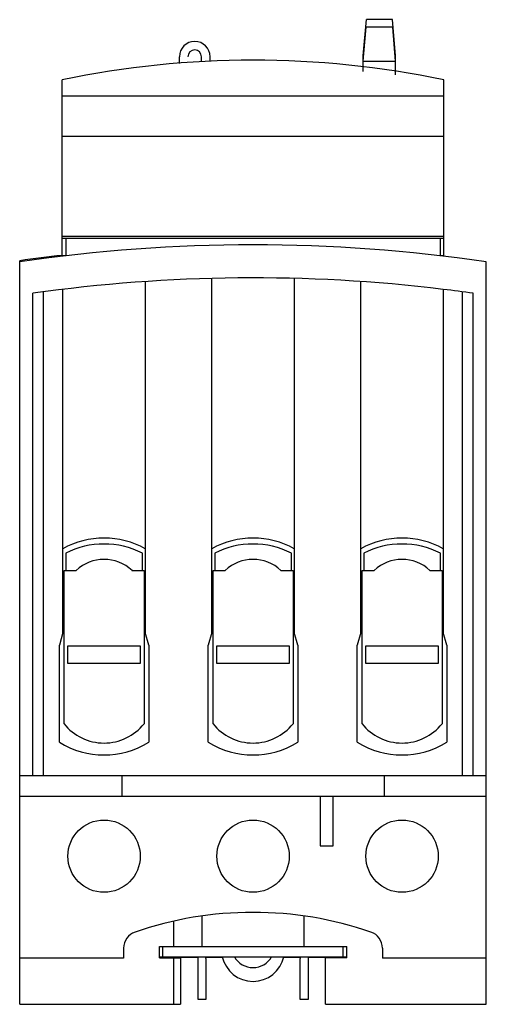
# Model space of a CAD drawing. Header units: millimetres. Extents: x 22 to 77, y 11 to 127.
import ezdxf

# ---------------------------------------------------------------- set-up
doc = ezdxf.new("R2010")
doc.units = ezdxf.units.MM
doc.header["$LTSCALE"] = 8.935872
doc.layers.add('00_COMPONENTS_1', color=7, linetype='CONTINUOUS')

msp = doc.modelspace()

# ---------------------------------------------------------------- linework, layer by layer
at = {"layer": '00_COMPONENTS_1', "color": 7, "linetype": 'Continuous'}
for p, q in [((62.76, 122.5), (63.12, 126.77)), ((66.19, 126.77), (63.12, 126.77)), ((66.56, 122.5), (66.19, 126.77)), ((62.76, 121.89), (63.1, 125.88)), ((66.22, 125.88), (63.1, 125.88)), ((66.56, 121.9), (66.22, 125.88)), ((41.16, 121.6), (41.16, 122.41)), ((43.76, 121.83), (43.76, 122.41)), ((44.76, 121.85), (44.76, 122.41)), ((62.76, 120.67), (62.76, 122.5)), ((62.81, 122.46), (62.76, 122.46)), ((66.56, 121.86), (62.76, 121.86)), ((66.56, 122.46), (66.51, 122.46)), ((66.56, 120.27), (66.56, 122.5)), ((27.41, 99.05), (27.41, 119.69)), ((72.21, 99.05), (72.21, 119.69)), ((27.41, 117.81), (72.21, 117.81)), ((27.41, 113.08), (72.21, 113.08)), ((27.41, 101.31), (72.21, 101.31)), ((27.41, 101.09), (72.21, 101.09)), ((27.81, 101.09), (27.81, 99.09)), ((71.81, 99.09), (71.81, 101.09)), ((22.41, 10.99), (22.41, 98.42)), ((27.41, 99.05), (27.81, 99.09)), ((71.81, 99.09), (72.21, 99.05)), ((77.21, 10.99), (77.21, 98.3)), ((44.96, 54.71), (44.96, 96.35)), ((54.66, 96.35), (54.66, 54.71)), ((27.46, 54.71), (27.46, 95.06)), ((37.16, 95.98), (37.16, 54.71)), ((62.46, 54.71), (62.46, 95.98)), ((72.16, 95.06), (72.16, 54.71)), ((23.95, 37.91), (23.95, 94.6)), ((25.21, 37.91), (25.21, 94.77)), ((74.41, 37.91), (74.41, 94.77)), ((75.67, 37.91), (75.67, 94.6)), ((27.81, 64.04), (27.81, 62.01)), ((36.81, 62.01), (36.81, 64.04)), ((45.31, 64.04), (45.31, 62.01)), ((54.31, 62.01), (54.31, 64.04)), ((62.81, 64.04), (62.81, 62.01)), ((71.81, 62.01), (71.81, 64.04)), ((27.61, 43.98), (27.61, 62.01)), ((27.61, 62.01), (29.02, 62.01)), ((35.59, 62.01), (37.01, 62.01)), ((37.01, 62.01), (37.01, 43.98)), ((45.11, 43.98), (45.11, 62.01)), ((45.11, 62.01), (46.52, 62.01)), ((53.09, 62.01), (54.51, 62.01)), ((54.51, 62.01), (54.51, 43.98)), ((62.61, 62.01), (64.02, 62.01)), ((62.61, 43.98), (62.61, 62.01)), ((70.59, 62.01), (72.01, 62.01)), ((72.01, 62.01), (72.01, 43.98)), ((27.46, 54.71), (27.06, 53.22)), ((37.56, 53.22), (37.16, 54.71)), ((44.96, 54.71), (44.56, 53.22)), ((55.06, 53.22), (54.66, 54.71)), ((62.46, 54.71), (62.06, 53.22)), ((72.56, 53.22), (72.16, 54.71)), ((27.06, 41.8), (27.06, 53.22)), ((28.01, 53.11), (28.01, 51.11)), ((36.61, 53.11), (28.01, 53.11)), ((36.61, 51.11), (36.61, 53.11)), ((37.56, 53.22), (37.56, 41.8)), ((44.56, 41.8), (44.56, 53.22)), ((54.11, 53.11), (45.51, 53.11)), ((45.51, 53.11), (45.51, 51.11)), ((54.11, 51.11), (54.11, 53.11)), ((55.06, 53.22), (55.06, 41.8)), ((62.06, 41.8), (62.06, 53.22)), ((71.61, 53.11), (63.01, 53.11)), ((63.01, 53.11), (63.01, 51.11)), ((71.61, 51.11), (71.61, 53.11)), ((72.56, 53.22), (72.56, 41.8)), ((28.01, 51.11), (36.61, 51.11)), ((45.51, 51.11), (54.11, 51.11)), ((63.01, 51.11), (71.61, 51.11)), ((22.41, 37.91), (77.21, 37.91)), ((34.41, 37.91), (34.41, 35.41)), ((65.21, 37.91), (65.21, 35.41)), ((77.21, 35.41), (22.41, 35.41)), ((57.71, 35.41), (57.71, 29.64)), ((59.21, 29.64), (59.21, 35.41)), ((57.71, 29.64), (59.21, 29.64)), ((43.81, 21.38), (43.81, 17.79)), ((55.81, 17.79), (55.81, 21.38)), ((40.45, 20.76), (40.45, 17.79)), ((34.61, 17.59), (34.61, 16.41)), ((38.81, 17.79), (60.81, 17.79)), ((38.81, 16.47), (38.81, 17.79)), ((39.21, 16.59), (39.21, 17.79)), ((60.41, 16.59), (60.41, 17.79)), ((60.81, 16.47), (60.81, 17.79)), ((65.01, 17.59), (65.01, 16.41)), ((34.61, 16.41), (22.41, 16.41)), ((38.81, 16.59), (60.81, 16.59)), ((43.31, 16.49), (38.81, 16.49)), ((38.81, 16.47), (41.31, 16.47)), ((40.45, 16.47), (40.45, 10.99)), ((41.31, 16.47), (41.31, 10.99)), ((43.31, 16.59), (43.31, 11.59)), ((46.19, 16.49), (44.18, 16.49)), ((55.43, 16.49), (53.42, 16.49)), ((56.31, 11.59), (56.31, 16.59)), ((60.81, 16.49), (56.31, 16.49)), ((60.81, 16.47), (58.31, 16.47)), ((58.31, 10.99), (58.31, 16.47)), ((77.21, 16.41), (65.01, 16.41)), ((44.31, 11.59), (44.31, 16.09)), ((55.31, 16.09), (55.31, 11.59)), ((43.31, 11.59), (44.31, 11.59)), ((55.31, 11.59), (56.31, 11.59)), ((22.41, 10.99), (41.31, 10.99)), ((58.31, 10.99), (77.21, 10.99))]:
    msp.add_line(p, q, dxfattribs=at)
for centre in [(32.31, 28.41), (49.81, 28.41), (67.31, 28.41)]:
    msp.add_circle(centre, 4.25, dxfattribs=at)
for centre, radius, start, end in [((42.96, 122.41), 1.8, 0, 180), ((42.96, 122.41), 0.8, 0, 180), ((49.81, 12.85), 109.16, 78.1595, 101.8426), ((49.81, -89.71), 190, 81.7084, 98.2916), ((49.81, -99.69), 200, 96.4306, 97.8743), ((49.81, -88.78), 185.19, 83.0689, 98.0266), ((49.81, -88.78), 185.19, 81.9734, 83.0683), ((32.31, 55.81), 10, 60.9875, 119.0125), ((32.31, 55.11), 10, 63.2563, 116.7437), ((49.81, 55.81), 10, 60.9875, 119.0125), ((49.81, 55.11), 10, 63.2563, 116.7437), ((67.31, 55.81), 10, 60.9875, 119.0125), ((67.31, 55.11), 10, 63.2563, 116.7437), ((32.31, 58.51), 4.8, 46.8166, 133.1783), ((49.81, 58.51), 4.8, 46.8166, 133.1783), ((67.31, 58.51), 4.8, 46.8166, 133.1783), ((32.31, 47.71), 6, 218.4332, 321.5668), ((49.81, 47.71), 6, 218.4332, 321.5668), ((67.31, 47.71), 6, 218.4332, 321.5668), ((32.31, 50.31), 10, 238.3318, 301.6682), ((49.81, 50.31), 10, 238.3318, 301.6682), ((67.31, 50.31), 10, 238.3318, 301.6682), ((49.68, -20.21), 42, 89.8342, 109.0845), ((49.93, -20.21), 42, 70.9155, 90.1658), ((36.61, 17.59), 2, 109.0845, 180), ((63.01, 17.59), 2, 0, 70.9155), ((42.81, 16.09), 1.5, 0, 17.2472), ((49.81, 17.39), 3.7, 192.4869, 347.5131), ((49.81, 17.8), 2.5, 209.0695, 330.9308), ((56.81, 16.09), 1.5, 162.9133, 180)]:
    msp.add_arc(centre, radius, start, end, dxfattribs=at)

doc.saveas('drawing.dxf')
